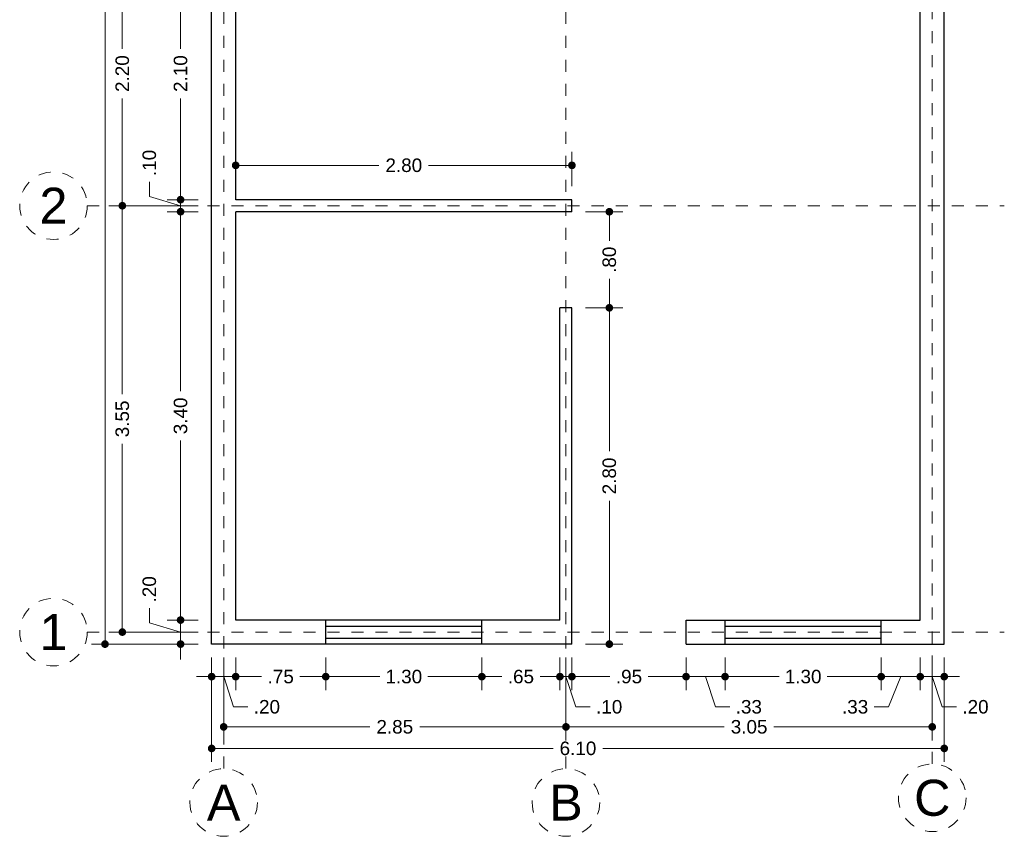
# Model space of a CAD drawing. Header units: millimetres. Extents: x 2564.9 to 2573.1, y 873 to 886.6.
# Tile 1 of 3: x 2564.9 to 2573.1, y 873 to 879.8. Entities that reach past the tile are written whole.
import ezdxf
from ezdxf.enums import TextEntityAlignment as Align

# ---------------------------------------------------------------- set-up
doc = ezdxf.new("R2010")
doc.units = ezdxf.units.MM
doc.header["$LTSCALE"] = 0.001
doc.linetypes.add('CENTER2', pattern=[28.575, 19.05, -3.175, 3.175, -3.175])
for name, color, linetype, lineweight in [('Cotas', 7, 'Continuous', 18), ('Ejes', 7, 'CENTER2', 5), ('Muros', 7, 'Continuous', 30), ('Ventanas', 250, 'Continuous', 25)]:
    doc.layers.add(name, color=color, linetype=linetype, lineweight=lineweight)
doc.styles.get("Standard").update_dxf_attribs({"font": 'arial.ttf'})
doc.dimstyles.new('1-75', dxfattribs={"dimscale": 75, "dimtxt": 0.0015, "dimasz": 0.00085, "dimexe": 0.0015, "dimexo": 0.0015, "dimgap": 0.0008, "dimtad": 0, "dimzin": 4, "dimdsep": 46, "dimtxsty": 'Standard', "dimblk": 'DOT', "dimcen": 0.0009, "dimclrd": 256, "dimclre": 256, "dimclrt": 256, "dimadec": 0, "dimazin": 0, "dimtfac": 1, "dimtofl": 0, "dimtmove": 1, "dimatfit": 2, "dimfxl": 0.0015, "dimtfill": 1, "dimtolj": 1, "dimtzin": 4, "dimlwd": -1, "dimlwe": -1, "dimarcsym": 0})

# ---------------------------------------------------------------- blocks, each defined once
blk = doc.blocks.new('_DOT')
at = {"color": 0, "linetype": 'ByBlock'}
blk.add_line((-0.5, 0), (-1, 0), dxfattribs=at)
at = {"color": 0, "linetype": 'ByBlock', "const_width": 0.5}
blk.add_lwpolyline([(-0.25, 0, 1), (0.25, 0, 1)], format="xyb", close=True, dxfattribs=at)
blk = doc.blocks.new('*D2')
at = {"layer": 'Cotas', "transparency": 16777216}
for p, q in [((2566.3569, 886.1709), (2565.4689, 886.1709)), ((2565.5814, 886.1071), (2565.5814, 880.6152)), ((2565.5814, 874.6346), (2565.5814, 880.1265)), ((2566.3569, 874.5709), (2565.4689, 874.5709))]:
    blk.add_line(p, q, dxfattribs=at)
at = {"layer": 'Defpoints', "color": 0, "transparency": 16777216}
for p in [(2566.4694, 886.1709), (2565.5814, 874.5709), (2566.4694, 874.5709)]:
    blk.add_point(p, dxfattribs=at)
at = {"layer": 'Cotas', "transparency": 16777216, "xscale": 0.06375, "yscale": 0.06375, "zscale": 0.06375}
for p, rotation in [((2565.5814, 886.1709), 90), ((2565.5814, 874.5709), 270)]:
    blk.add_blockref('_DOT', p, dxfattribs=dict(at, rotation=rotation))
at = {"layer": 'Cotas', "transparency": 16777216, "insert": (2565.5814, 880.3709), "char_height": 0.1125, "attachment_point": 5, "rotation": 90, "bg_fill": 3, "box_fill_scale": 1.1, "bg_fill_color": 256, "bg_fill_true_color": 13158600, "bg_fill_transparency": 0}
blk.add_mtext('\\A1;11.60', dxfattribs=at)
blk = doc.blocks.new('*D3')
at = {"layer": 'Cotas', "transparency": 16777216}
for p, q in [((2566.3569, 878.2209), (2565.6131, 878.2209)), ((2565.7256, 878.1571), (2565.7256, 876.6524)), ((2565.7256, 874.7346), (2565.7256, 876.2394)), ((2566.3569, 874.6709), (2565.6131, 874.6709))]:
    blk.add_line(p, q, dxfattribs=at)
at = {"layer": 'Defpoints', "color": 0, "transparency": 16777216}
for p in [(2565.7256, 878.2209), (2566.4694, 878.2209), (2566.4694, 874.6709)]:
    blk.add_point(p, dxfattribs=at)
at = {"layer": 'Cotas', "transparency": 16777216, "xscale": 0.06375, "yscale": 0.06375, "zscale": 0.06375}
for p, rotation in [((2565.7256, 878.2209), 90), ((2565.7256, 874.6709), 270)]:
    blk.add_blockref('_DOT', p, dxfattribs=dict(at, rotation=rotation))
at = {"layer": 'Cotas', "transparency": 16777216, "insert": (2565.7256, 876.4459), "char_height": 0.1125, "attachment_point": 5, "rotation": 90, "bg_fill": 3, "box_fill_scale": 1.1, "bg_fill_color": 256, "bg_fill_true_color": 13158600, "bg_fill_transparency": 0}
blk.add_mtext('\\A1;3.55', dxfattribs=at)
blk = doc.blocks.new('*D4')
at = {"layer": 'Cotas', "transparency": 16777216}
for p, q in [((2566.3569, 880.4209), (2565.6131, 880.4209)), ((2565.7256, 880.3571), (2565.7256, 879.5278)), ((2565.7256, 878.2846), (2565.7256, 879.114)), ((2566.3569, 878.2209), (2565.6131, 878.2209))]:
    blk.add_line(p, q, dxfattribs=at)
at = {"layer": 'Defpoints', "color": 0, "transparency": 16777216}
for p in [(2565.7256, 880.4209), (2566.4694, 880.4209), (2566.4694, 878.2209)]:
    blk.add_point(p, dxfattribs=at)
at = {"layer": 'Cotas', "transparency": 16777216, "xscale": 0.06375, "yscale": 0.06375, "zscale": 0.06375}
for p, rotation in [((2565.7256, 880.4209), 90), ((2565.7256, 878.2209), 270)]:
    blk.add_blockref('_DOT', p, dxfattribs=dict(at, rotation=rotation))
at = {"layer": 'Cotas', "transparency": 16777216, "insert": (2565.7256, 879.3209), "char_height": 0.1125, "attachment_point": 5, "rotation": 90, "bg_fill": 3, "box_fill_scale": 1.1, "bg_fill_color": 256, "bg_fill_true_color": 13158600, "bg_fill_transparency": 0}
blk.add_mtext('\\A1;2.20', dxfattribs=at)
blk = doc.blocks.new('*D12')
at = {"layer": 'Cotas', "transparency": 16777216}
for p, q in [((2566.3569, 880.3709), (2566.098, 880.3709)), ((2566.2105, 880.3071), (2566.2105, 879.5278)), ((2566.2105, 878.3346), (2566.2105, 879.114)), ((2566.3569, 878.2709), (2566.098, 878.2709))]:
    blk.add_line(p, q, dxfattribs=at)
at = {"layer": 'Defpoints', "color": 0, "transparency": 16777216}
for p in [(2566.4694, 880.3709), (2566.2105, 878.2709), (2566.4694, 878.2709)]:
    blk.add_point(p, dxfattribs=at)
at = {"layer": 'Cotas', "transparency": 16777216, "xscale": 0.06375, "yscale": 0.06375, "zscale": 0.06375}
for p, rotation in [((2566.2105, 880.3709), 90), ((2566.2105, 878.2709), 270)]:
    blk.add_blockref('_DOT', p, dxfattribs=dict(at, rotation=rotation))
at = {"layer": 'Cotas', "transparency": 16777216, "insert": (2566.2105, 879.3209), "char_height": 0.1125, "attachment_point": 5, "rotation": 90, "bg_fill": 3, "box_fill_scale": 1.1, "bg_fill_color": 256, "bg_fill_true_color": 13158600, "bg_fill_transparency": 0}
blk.add_mtext('\\A1;2.10', dxfattribs=at)
blk = doc.blocks.new('*D13')
at = {"layer": 'Cotas', "transparency": 16777216}
for p, q in [((2565.9506, 878.2989), (2565.9506, 878.4189)), ((2566.2105, 878.3346), (2566.2105, 878.3984)), ((2566.2105, 878.2209), (2565.9506, 878.2989)), ((2566.3569, 878.2709), (2566.098, 878.2709)), ((2566.2105, 878.2709), (2566.2105, 878.1709)), ((2566.3569, 878.1709), (2566.098, 878.1709)), ((2566.2105, 878.1071), (2566.2105, 878.0434))]:
    blk.add_line(p, q, dxfattribs=at)
at = {"layer": 'Defpoints', "color": 0, "transparency": 16777216}
for p in [(2566.4694, 878.2709), (2566.2105, 878.1709), (2566.4694, 878.1709)]:
    blk.add_point(p, dxfattribs=at)
at = {"layer": 'Cotas', "transparency": 16777216, "xscale": 0.06375, "yscale": 0.06375, "zscale": 0.06375}
for p, rotation in [((2566.2105, 878.2709), 270), ((2566.2105, 878.1709), 90)]:
    blk.add_blockref('_DOT', p, dxfattribs=dict(at, rotation=rotation))
at = {"layer": 'Cotas', "transparency": 16777216, "insert": (2565.9506, 878.5772), "char_height": 0.1125, "attachment_point": 5, "rotation": 90, "bg_fill": 3, "box_fill_scale": 1.1, "bg_fill_color": 256, "bg_fill_true_color": 13158600, "bg_fill_transparency": 0}
blk.add_mtext('\\A1;.10', dxfattribs=at)
blk = doc.blocks.new('*D14')
at = {"layer": 'Cotas', "transparency": 16777216}
for p, q in [((2566.3569, 878.1709), (2566.098, 878.1709)), ((2566.2105, 878.1071), (2566.2105, 876.6768)), ((2566.2105, 874.8346), (2566.2105, 876.265)), ((2566.3569, 874.7709), (2566.098, 874.7709))]:
    blk.add_line(p, q, dxfattribs=at)
at = {"layer": 'Defpoints', "color": 0, "transparency": 16777216}
for p in [(2566.4694, 878.1709), (2566.2105, 874.7709), (2566.4694, 874.7709)]:
    blk.add_point(p, dxfattribs=at)
at = {"layer": 'Cotas', "transparency": 16777216, "xscale": 0.06375, "yscale": 0.06375, "zscale": 0.06375}
for p, rotation in [((2566.2105, 878.1709), 90), ((2566.2105, 874.7709), 270)]:
    blk.add_blockref('_DOT', p, dxfattribs=dict(at, rotation=rotation))
at = {"layer": 'Cotas', "transparency": 16777216, "insert": (2566.2105, 876.4709), "char_height": 0.1125, "attachment_point": 5, "rotation": 90, "bg_fill": 3, "box_fill_scale": 1.1, "bg_fill_color": 256, "bg_fill_true_color": 13158600, "bg_fill_transparency": 0}
blk.add_mtext('\\A1;3.40', dxfattribs=at)
blk = doc.blocks.new('*D15')
at = {"layer": 'Cotas', "transparency": 16777216}
for p, q in [((2565.9506, 874.7489), (2565.9506, 874.8689)), ((2566.2105, 874.8346), (2566.2105, 874.8984)), ((2566.3569, 874.7709), (2566.098, 874.7709)), ((2566.2105, 874.7709), (2566.2105, 874.5709)), ((2566.2105, 874.6709), (2565.9506, 874.7489)), ((2566.3569, 874.5709), (2566.098, 874.5709)), ((2566.2105, 874.5071), (2566.2105, 874.4434))]:
    blk.add_line(p, q, dxfattribs=at)
at = {"layer": 'Defpoints', "color": 0, "transparency": 16777216}
for p in [(2566.4694, 874.7709), (2566.2105, 874.5709), (2566.4694, 874.5709)]:
    blk.add_point(p, dxfattribs=at)
at = {"layer": 'Cotas', "transparency": 16777216, "xscale": 0.06375, "yscale": 0.06375, "zscale": 0.06375}
for p, rotation in [((2566.2105, 874.7709), 270), ((2566.2105, 874.5709), 90)]:
    blk.add_blockref('_DOT', p, dxfattribs=dict(at, rotation=rotation))
at = {"layer": 'Cotas', "transparency": 16777216, "insert": (2565.9506, 875.0272), "char_height": 0.1125, "attachment_point": 5, "rotation": 90, "bg_fill": 3, "box_fill_scale": 1.1, "bg_fill_color": 256, "bg_fill_true_color": 13158600, "bg_fill_transparency": 0}
blk.add_mtext('\\A1;.20', dxfattribs=at)
blk = doc.blocks.new('*D16')
at = {"layer": 'Cotas', "transparency": 16777216}
for p, q in [((2566.4694, 874.4584), (2566.4694, 873.5898)), ((2572.5694, 874.4584), (2572.5694, 873.5898)), ((2566.5331, 873.7023), (2569.3132, 873.7023)), ((2572.5056, 873.7023), (2569.7256, 873.7023))]:
    blk.add_line(p, q, dxfattribs=at)
at = {"layer": 'Defpoints', "color": 0, "transparency": 16777216}
for p in [(2566.4694, 874.5709), (2572.5694, 874.5709), (2572.5694, 873.7023)]:
    blk.add_point(p, dxfattribs=at)
at = {"layer": 'Cotas', "transparency": 16777216, "xscale": 0.06375, "yscale": 0.06375, "zscale": 0.06375, "rotation": 180}
blk.add_blockref('_DOT', (2566.4694, 873.7023), dxfattribs=at)
at = {"layer": 'Cotas', "transparency": 16777216, "xscale": 0.06375, "yscale": 0.06375, "zscale": 0.06375}
blk.add_blockref('_DOT', (2572.5694, 873.7023), dxfattribs=at)
at = {"layer": 'Cotas', "transparency": 16777216, "insert": (2569.5194, 873.7023), "char_height": 0.1125, "attachment_point": 5, "bg_fill": 3, "box_fill_scale": 1.1, "bg_fill_color": 256, "bg_fill_true_color": 13158600, "bg_fill_transparency": 0}
blk.add_mtext('\\A1;6.10', dxfattribs=at)
blk = doc.blocks.new('*D17')
at = {"layer": 'Cotas', "transparency": 16777216}
for p, q in [((2566.5694, 874.4584), (2566.5694, 873.7693)), ((2569.4194, 874.4584), (2569.4194, 873.7693)), ((2566.6331, 873.8818), (2567.7869, 873.8818)), ((2569.3556, 873.8818), (2568.2019, 873.8818))]:
    blk.add_line(p, q, dxfattribs=at)
at = {"layer": 'Defpoints', "color": 0, "transparency": 16777216}
for p in [(2566.5694, 874.5709), (2569.4194, 874.5709), (2569.4194, 873.8818)]:
    blk.add_point(p, dxfattribs=at)
at = {"layer": 'Cotas', "transparency": 16777216, "xscale": 0.06375, "yscale": 0.06375, "zscale": 0.06375, "rotation": 180}
blk.add_blockref('_DOT', (2566.5694, 873.8818), dxfattribs=at)
at = {"layer": 'Cotas', "transparency": 16777216, "xscale": 0.06375, "yscale": 0.06375, "zscale": 0.06375}
blk.add_blockref('_DOT', (2569.4194, 873.8818), dxfattribs=at)
at = {"layer": 'Cotas', "transparency": 16777216, "insert": (2567.9944, 873.8818), "char_height": 0.1125, "attachment_point": 5, "bg_fill": 3, "box_fill_scale": 1.1, "bg_fill_color": 256, "bg_fill_true_color": 13158600, "bg_fill_transparency": 0}
blk.add_mtext('\\A1;2.85', dxfattribs=at)
blk = doc.blocks.new('*D18')
at = {"layer": 'Cotas', "transparency": 16777216}
for p, q in [((2569.4194, 874.4584), (2569.4194, 873.7693)), ((2572.4694, 874.4584), (2572.4694, 873.7693)), ((2569.4831, 873.8818), (2570.7379, 873.8818)), ((2572.4056, 873.8818), (2571.1509, 873.8818))]:
    blk.add_line(p, q, dxfattribs=at)
at = {"layer": 'Defpoints', "color": 0, "transparency": 16777216}
for p in [(2569.4194, 874.5709), (2572.4694, 874.5709), (2572.4694, 873.8818)]:
    blk.add_point(p, dxfattribs=at)
at = {"layer": 'Cotas', "transparency": 16777216, "xscale": 0.06375, "yscale": 0.06375, "zscale": 0.06375, "rotation": 180}
blk.add_blockref('_DOT', (2569.4194, 873.8818), dxfattribs=at)
at = {"layer": 'Cotas', "transparency": 16777216, "xscale": 0.06375, "yscale": 0.06375, "zscale": 0.06375}
blk.add_blockref('_DOT', (2572.4694, 873.8818), dxfattribs=at)
at = {"layer": 'Cotas', "transparency": 16777216, "insert": (2570.9444, 873.8818), "char_height": 0.1125, "attachment_point": 5, "bg_fill": 3, "box_fill_scale": 1.1, "bg_fill_color": 256, "bg_fill_true_color": 13158600, "bg_fill_transparency": 0}
blk.add_mtext('\\A1;3.05', dxfattribs=at)
blk = doc.blocks.new('*D19')
at = {"layer": 'Cotas', "transparency": 16777216}
for p, q in [((2572.3694, 874.4584), (2572.3694, 874.1875)), ((2572.5694, 874.4584), (2572.5694, 874.1875)), ((2572.3056, 874.3), (2572.2419, 874.3)), ((2572.5694, 874.3), (2572.3694, 874.3)), ((2572.4694, 874.3), (2572.551, 874.0484)), ((2572.6331, 874.3), (2572.6969, 874.3)), ((2572.551, 874.0484), (2572.671, 874.0484))]:
    blk.add_line(p, q, dxfattribs=at)
at = {"layer": 'Defpoints', "color": 0, "transparency": 16777216}
for p in [(2572.3694, 874.5709), (2572.5694, 874.5709), (2572.3694, 874.3)]:
    blk.add_point(p, dxfattribs=at)
at = {"layer": 'Cotas', "transparency": 16777216, "xscale": 0.06375, "yscale": 0.06375, "zscale": 0.06375}
blk.add_blockref('_DOT', (2572.3694, 874.3), dxfattribs=at)
at = {"layer": 'Cotas', "transparency": 16777216, "xscale": 0.06375, "yscale": 0.06375, "zscale": 0.06375, "rotation": 180}
blk.add_blockref('_DOT', (2572.5694, 874.3), dxfattribs=at)
at = {"layer": 'Cotas', "transparency": 16777216, "insert": (2572.8293, 874.0484), "char_height": 0.1125, "attachment_point": 5, "bg_fill": 3, "box_fill_scale": 1.1, "bg_fill_color": 256, "bg_fill_true_color": 13158600, "bg_fill_transparency": 0}
blk.add_mtext('\\A1;.20', dxfattribs=at)
blk = doc.blocks.new('*D20')
at = {"layer": 'Cotas', "transparency": 16777216}
for p, q in [((2572.0444, 874.4584), (2572.0444, 874.1875)), ((2572.3694, 874.4584), (2572.3694, 874.1875)), ((2572.2069, 874.3), (2572.1055, 874.0483)), ((2572.3056, 874.3), (2572.1081, 874.3)), ((2572.1055, 874.0483), (2571.9855, 874.0483))]:
    blk.add_line(p, q, dxfattribs=at)
at = {"layer": 'Defpoints', "color": 0, "transparency": 16777216}
for p in [(2572.0444, 874.5709), (2572.3694, 874.5709), (2572.0444, 874.3)]:
    blk.add_point(p, dxfattribs=at)
at = {"layer": 'Cotas', "transparency": 16777216, "xscale": 0.06375, "yscale": 0.06375, "zscale": 0.06375, "rotation": 180}
blk.add_blockref('_DOT', (2572.0444, 874.3), dxfattribs=at)
at = {"layer": 'Cotas', "transparency": 16777216, "xscale": 0.06375, "yscale": 0.06375, "zscale": 0.06375}
blk.add_blockref('_DOT', (2572.3694, 874.3), dxfattribs=at)
at = {"layer": 'Cotas', "transparency": 16777216, "insert": (2571.827, 874.0483), "char_height": 0.1125, "attachment_point": 5, "bg_fill": 3, "box_fill_scale": 1.1, "bg_fill_color": 256, "bg_fill_true_color": 13158600, "bg_fill_transparency": 0}
blk.add_mtext('\\A1;.33', dxfattribs=at)
blk = doc.blocks.new('*D21')
at = {"layer": 'Cotas', "transparency": 16777216}
for p, q in [((2570.7444, 874.4584), (2570.7444, 874.1875)), ((2572.0444, 874.4584), (2572.0444, 874.1875)), ((2570.8081, 874.3), (2571.1938, 874.3)), ((2571.9806, 874.3), (2571.595, 874.3))]:
    blk.add_line(p, q, dxfattribs=at)
at = {"layer": 'Defpoints', "color": 0, "transparency": 16777216}
for p in [(2570.7444, 874.5709), (2572.0444, 874.5709), (2570.7444, 874.3)]:
    blk.add_point(p, dxfattribs=at)
at = {"layer": 'Cotas', "transparency": 16777216, "xscale": 0.06375, "yscale": 0.06375, "zscale": 0.06375, "rotation": 180}
blk.add_blockref('_DOT', (2570.7444, 874.3), dxfattribs=at)
at = {"layer": 'Cotas', "transparency": 16777216, "xscale": 0.06375, "yscale": 0.06375, "zscale": 0.06375}
blk.add_blockref('_DOT', (2572.0444, 874.3), dxfattribs=at)
at = {"layer": 'Cotas', "transparency": 16777216, "insert": (2571.3944, 874.3), "char_height": 0.1125, "attachment_point": 5, "bg_fill": 3, "box_fill_scale": 1.1, "bg_fill_color": 256, "bg_fill_true_color": 13158600, "bg_fill_transparency": 0}
blk.add_mtext('\\A1;1.30', dxfattribs=at)
blk = doc.blocks.new('*D22')
at = {"layer": 'Cotas', "transparency": 16777216}
for p, q in [((2570.4194, 874.4584), (2570.4194, 874.1875)), ((2570.7444, 874.4584), (2570.7444, 874.1875)), ((2570.6806, 874.3), (2570.4831, 874.3)), ((2570.5819, 874.3), (2570.6635, 874.0483)), ((2570.6635, 874.0483), (2570.7835, 874.0483))]:
    blk.add_line(p, q, dxfattribs=at)
at = {"layer": 'Defpoints', "color": 0, "transparency": 16777216}
for p in [(2570.4194, 874.5709), (2570.7444, 874.5709), (2570.4194, 874.3)]:
    blk.add_point(p, dxfattribs=at)
at = {"layer": 'Cotas', "transparency": 16777216, "xscale": 0.06375, "yscale": 0.06375, "zscale": 0.06375, "rotation": 180}
blk.add_blockref('_DOT', (2570.4194, 874.3), dxfattribs=at)
at = {"layer": 'Cotas', "transparency": 16777216, "xscale": 0.06375, "yscale": 0.06375, "zscale": 0.06375}
blk.add_blockref('_DOT', (2570.7444, 874.3), dxfattribs=at)
at = {"layer": 'Cotas', "transparency": 16777216, "insert": (2570.9421, 874.0483), "char_height": 0.1125, "attachment_point": 5, "bg_fill": 3, "box_fill_scale": 1.1, "bg_fill_color": 256, "bg_fill_true_color": 13158600, "bg_fill_transparency": 0}
blk.add_mtext('\\A1;.33', dxfattribs=at)
blk = doc.blocks.new('*D23')
at = {"layer": 'Cotas', "transparency": 16777216}
for p, q in [((2569.4694, 874.4584), (2569.4694, 874.1875)), ((2570.4194, 874.4584), (2570.4194, 874.1875)), ((2569.5331, 874.3), (2569.7854, 874.3)), ((2570.3556, 874.3), (2570.1034, 874.3))]:
    blk.add_line(p, q, dxfattribs=at)
at = {"layer": 'Defpoints', "color": 0, "transparency": 16777216}
for p in [(2569.4694, 874.5709), (2570.4194, 874.5709), (2569.4694, 874.3)]:
    blk.add_point(p, dxfattribs=at)
at = {"layer": 'Cotas', "transparency": 16777216, "xscale": 0.06375, "yscale": 0.06375, "zscale": 0.06375, "rotation": 180}
blk.add_blockref('_DOT', (2569.4694, 874.3), dxfattribs=at)
at = {"layer": 'Cotas', "transparency": 16777216, "xscale": 0.06375, "yscale": 0.06375, "zscale": 0.06375}
blk.add_blockref('_DOT', (2570.4194, 874.3), dxfattribs=at)
at = {"layer": 'Cotas', "transparency": 16777216, "insert": (2569.9444, 874.3), "char_height": 0.1125, "attachment_point": 5, "bg_fill": 3, "box_fill_scale": 1.1, "bg_fill_color": 256, "bg_fill_true_color": 13158600, "bg_fill_transparency": 0}
blk.add_mtext('\\A1;.95', dxfattribs=at)
blk = doc.blocks.new('*D24')
at = {"layer": 'Cotas', "transparency": 16777216}
for p, q in [((2569.3694, 874.4584), (2569.3694, 874.1875)), ((2569.4694, 874.4584), (2569.4694, 874.1875)), ((2569.3056, 874.3), (2569.2419, 874.3)), ((2569.4694, 874.3), (2569.3694, 874.3)), ((2569.4194, 874.3), (2569.501, 874.0484)), ((2569.5331, 874.3), (2569.5969, 874.3)), ((2569.501, 874.0484), (2569.621, 874.0484))]:
    blk.add_line(p, q, dxfattribs=at)
at = {"layer": 'Defpoints', "color": 0, "transparency": 16777216}
for p in [(2569.3694, 874.5709), (2569.4694, 874.5709), (2569.3694, 874.3)]:
    blk.add_point(p, dxfattribs=at)
at = {"layer": 'Cotas', "transparency": 16777216, "xscale": 0.06375, "yscale": 0.06375, "zscale": 0.06375}
blk.add_blockref('_DOT', (2569.3694, 874.3), dxfattribs=at)
at = {"layer": 'Cotas', "transparency": 16777216, "xscale": 0.06375, "yscale": 0.06375, "zscale": 0.06375, "rotation": 180}
blk.add_blockref('_DOT', (2569.4694, 874.3), dxfattribs=at)
at = {"layer": 'Cotas', "transparency": 16777216, "insert": (2569.7793, 874.0484), "char_height": 0.1125, "attachment_point": 5, "bg_fill": 3, "box_fill_scale": 1.1, "bg_fill_color": 256, "bg_fill_true_color": 13158600, "bg_fill_transparency": 0}
blk.add_mtext('\\A1;.10', dxfattribs=at)
blk = doc.blocks.new('*D25')
at = {"layer": 'Cotas', "transparency": 16777216}
for p, q in [((2568.7194, 874.4584), (2568.7194, 874.1875)), ((2569.3694, 874.4584), (2569.3694, 874.1875)), ((2568.7831, 874.3), (2568.8854, 874.3)), ((2569.3056, 874.3), (2569.2034, 874.3))]:
    blk.add_line(p, q, dxfattribs=at)
at = {"layer": 'Defpoints', "color": 0, "transparency": 16777216}
for p in [(2568.7194, 874.5709), (2569.3694, 874.5709), (2568.7194, 874.3)]:
    blk.add_point(p, dxfattribs=at)
at = {"layer": 'Cotas', "transparency": 16777216, "xscale": 0.06375, "yscale": 0.06375, "zscale": 0.06375, "rotation": 180}
blk.add_blockref('_DOT', (2568.7194, 874.3), dxfattribs=at)
at = {"layer": 'Cotas', "transparency": 16777216, "xscale": 0.06375, "yscale": 0.06375, "zscale": 0.06375}
blk.add_blockref('_DOT', (2569.3694, 874.3), dxfattribs=at)
at = {"layer": 'Cotas', "transparency": 16777216, "insert": (2569.0444, 874.3), "char_height": 0.1125, "attachment_point": 5, "bg_fill": 3, "box_fill_scale": 1.1, "bg_fill_color": 256, "bg_fill_true_color": 13158600, "bg_fill_transparency": 0}
blk.add_mtext('\\A1;.65', dxfattribs=at)
blk = doc.blocks.new('*D26')
at = {"layer": 'Cotas', "transparency": 16777216}
for p, q in [((2567.4194, 874.4584), (2567.4194, 874.1875)), ((2568.7194, 874.4584), (2568.7194, 874.1875)), ((2567.4831, 874.3), (2567.8688, 874.3)), ((2568.6556, 874.3), (2568.27, 874.3))]:
    blk.add_line(p, q, dxfattribs=at)
at = {"layer": 'Defpoints', "color": 0, "transparency": 16777216}
for p in [(2567.4194, 874.5709), (2568.7194, 874.5709), (2567.4194, 874.3)]:
    blk.add_point(p, dxfattribs=at)
at = {"layer": 'Cotas', "transparency": 16777216, "xscale": 0.06375, "yscale": 0.06375, "zscale": 0.06375, "rotation": 180}
blk.add_blockref('_DOT', (2567.4194, 874.3), dxfattribs=at)
at = {"layer": 'Cotas', "transparency": 16777216, "xscale": 0.06375, "yscale": 0.06375, "zscale": 0.06375}
blk.add_blockref('_DOT', (2568.7194, 874.3), dxfattribs=at)
at = {"layer": 'Cotas', "transparency": 16777216, "insert": (2568.0694, 874.3), "char_height": 0.1125, "attachment_point": 5, "bg_fill": 3, "box_fill_scale": 1.1, "bg_fill_color": 256, "bg_fill_true_color": 13158600, "bg_fill_transparency": 0}
blk.add_mtext('\\A1;1.30', dxfattribs=at)
blk = doc.blocks.new('*D27')
at = {"layer": 'Cotas', "transparency": 16777216}
for p, q in [((2566.6694, 874.4584), (2566.6694, 874.1875)), ((2567.4194, 874.4584), (2567.4194, 874.1875)), ((2566.7331, 874.3), (2566.8854, 874.3)), ((2567.3556, 874.3), (2567.2034, 874.3))]:
    blk.add_line(p, q, dxfattribs=at)
at = {"layer": 'Defpoints', "color": 0, "transparency": 16777216}
for p in [(2566.6694, 874.5709), (2567.4194, 874.5709), (2566.6694, 874.3)]:
    blk.add_point(p, dxfattribs=at)
at = {"layer": 'Cotas', "transparency": 16777216, "xscale": 0.06375, "yscale": 0.06375, "zscale": 0.06375, "rotation": 180}
blk.add_blockref('_DOT', (2566.6694, 874.3), dxfattribs=at)
at = {"layer": 'Cotas', "transparency": 16777216, "xscale": 0.06375, "yscale": 0.06375, "zscale": 0.06375}
blk.add_blockref('_DOT', (2567.4194, 874.3), dxfattribs=at)
at = {"layer": 'Cotas', "transparency": 16777216, "insert": (2567.0444, 874.3), "char_height": 0.1125, "attachment_point": 5, "bg_fill": 3, "box_fill_scale": 1.1, "bg_fill_color": 256, "bg_fill_true_color": 13158600, "bg_fill_transparency": 0}
blk.add_mtext('\\A1;.75', dxfattribs=at)
blk = doc.blocks.new('*D28')
at = {"layer": 'Cotas', "transparency": 16777216}
for p, q in [((2566.4694, 874.4584), (2566.4694, 874.1875)), ((2566.6694, 874.4584), (2566.6694, 874.1875)), ((2566.4056, 874.3), (2566.3419, 874.3)), ((2566.6694, 874.3), (2566.4694, 874.3)), ((2566.5694, 874.3), (2566.651, 874.0484)), ((2566.7331, 874.3), (2566.7969, 874.3)), ((2566.651, 874.0484), (2566.771, 874.0484))]:
    blk.add_line(p, q, dxfattribs=at)
at = {"layer": 'Defpoints', "color": 0, "transparency": 16777216}
for p in [(2566.4694, 874.5709), (2566.6694, 874.5709), (2566.4694, 874.3)]:
    blk.add_point(p, dxfattribs=at)
at = {"layer": 'Cotas', "transparency": 16777216, "xscale": 0.06375, "yscale": 0.06375, "zscale": 0.06375}
blk.add_blockref('_DOT', (2566.4694, 874.3), dxfattribs=at)
at = {"layer": 'Cotas', "transparency": 16777216, "xscale": 0.06375, "yscale": 0.06375, "zscale": 0.06375, "rotation": 180}
blk.add_blockref('_DOT', (2566.6694, 874.3), dxfattribs=at)
at = {"layer": 'Cotas', "transparency": 16777216, "insert": (2566.9293, 874.0484), "char_height": 0.1125, "attachment_point": 5, "bg_fill": 3, "box_fill_scale": 1.1, "bg_fill_color": 256, "bg_fill_true_color": 13158600, "bg_fill_transparency": 0}
blk.add_mtext('\\A1;.20', dxfattribs=at)
blk = doc.blocks.new('*D36')
at = {"layer": 'Cotas', "transparency": 16777216}
for p, q in [((2569.5819, 877.3709), (2569.8932, 877.3709)), ((2569.7807, 877.3071), (2569.7807, 876.1778)), ((2569.7807, 874.6346), (2569.7807, 875.764)), ((2569.5819, 874.5709), (2569.8932, 874.5709))]:
    blk.add_line(p, q, dxfattribs=at)
at = {"layer": 'Defpoints', "color": 0, "transparency": 16777216}
for p in [(2569.4694, 877.3709), (2569.7807, 877.3709), (2569.4694, 874.5709)]:
    blk.add_point(p, dxfattribs=at)
at = {"layer": 'Cotas', "transparency": 16777216, "xscale": 0.06375, "yscale": 0.06375, "zscale": 0.06375}
for p, rotation in [((2569.7807, 877.3709), 90), ((2569.7807, 874.5709), 270)]:
    blk.add_blockref('_DOT', p, dxfattribs=dict(at, rotation=rotation))
at = {"layer": 'Cotas', "transparency": 16777216, "insert": (2569.7807, 875.9709), "char_height": 0.1125, "attachment_point": 5, "rotation": 90, "bg_fill": 3, "box_fill_scale": 1.1, "bg_fill_color": 256, "bg_fill_true_color": 13158600, "bg_fill_transparency": 0}
blk.add_mtext('\\A1;2.80', dxfattribs=at)
blk = doc.blocks.new('*D37')
at = {"layer": 'Cotas', "transparency": 16777216}
for p, q in [((2569.5819, 878.1709), (2569.8932, 878.1709)), ((2569.7807, 878.1071), (2569.7807, 877.9292)), ((2569.7807, 877.4346), (2569.7807, 877.6125)), ((2569.5819, 877.3709), (2569.8932, 877.3709))]:
    blk.add_line(p, q, dxfattribs=at)
at = {"layer": 'Defpoints', "color": 0, "transparency": 16777216}
for p in [(2569.4694, 878.1709), (2569.7807, 878.1709), (2569.4694, 877.3709)]:
    blk.add_point(p, dxfattribs=at)
at = {"layer": 'Cotas', "transparency": 16777216, "xscale": 0.06375, "yscale": 0.06375, "zscale": 0.06375}
for p, rotation in [((2569.7807, 878.1709), 90), ((2569.7807, 877.3709), 270)]:
    blk.add_blockref('_DOT', p, dxfattribs=dict(at, rotation=rotation))
at = {"layer": 'Cotas', "transparency": 16777216, "insert": (2569.7807, 877.7709), "char_height": 0.1125, "attachment_point": 5, "rotation": 90, "bg_fill": 3, "box_fill_scale": 1.1, "bg_fill_color": 256, "bg_fill_true_color": 13158600, "bg_fill_transparency": 0}
blk.add_mtext('\\A1;.80', dxfattribs=at)
blk = doc.blocks.new('*D50')
at = {"layer": 'Cotas', "transparency": 16777216}
for p, q in [((2566.6694, 878.3834), (2566.6694, 878.6695)), ((2569.4694, 878.3834), (2569.4694, 878.6695)), ((2566.7331, 878.557), (2567.8625, 878.557)), ((2569.4056, 878.557), (2568.2763, 878.557))]:
    blk.add_line(p, q, dxfattribs=at)
at = {"layer": 'Defpoints', "color": 0, "transparency": 16777216}
for p in [(2569.4694, 878.557), (2566.6694, 878.2709), (2569.4694, 878.2709)]:
    blk.add_point(p, dxfattribs=at)
at = {"layer": 'Cotas', "transparency": 16777216, "xscale": 0.06375, "yscale": 0.06375, "zscale": 0.06375, "rotation": 180}
blk.add_blockref('_DOT', (2566.6694, 878.557), dxfattribs=at)
at = {"layer": 'Cotas', "transparency": 16777216, "xscale": 0.06375, "yscale": 0.06375, "zscale": 0.06375}
blk.add_blockref('_DOT', (2569.4694, 878.557), dxfattribs=at)
at = {"layer": 'Cotas', "transparency": 16777216, "insert": (2568.0694, 878.557), "char_height": 0.1125, "attachment_point": 5, "bg_fill": 3, "box_fill_scale": 1.1, "bg_fill_color": 256, "bg_fill_true_color": 13158600, "bg_fill_transparency": 0}
blk.add_mtext('\\A1;2.80', dxfattribs=at)

msp = doc.modelspace()

# ---------------------------------------------------------------- linework, layer by layer
at = {"layer": 'Ejes', "linetype": 'CENTER2'}
for p, q in [((2566.5694, 873.5357), (2566.5694, 886.5709)), ((2569.4194, 873.5357), (2569.4194, 886.5709)), ((2572.4694, 873.5753), (2572.4694, 886.5709)), ((2565.4335, 878.2209), (2573.0694, 878.2209)), ((2565.4335, 874.6709), (2573.0694, 874.6709))]:
    msp.add_line(p, q, dxfattribs=at)
at = {"layer": 'Ejes'}
for centre in [(2565.1522, 878.2209), (2565.1522, 874.6709), (2572.4694, 873.2915), (2566.5694, 873.2519), (2569.4194, 873.2519)]:
    msp.add_circle(centre, 0.2812, dxfattribs=at)
at = {"layer": 'Muros'}
for p, q in [((2566.4694, 874.5709), (2566.4694, 886.1709)), ((2572.5694, 874.5709), (2572.5694, 886.1709)), ((2566.6694, 878.2709), (2566.6694, 880.3709)), ((2572.3694, 874.7709), (2572.3694, 880.3709)), ((2569.4694, 878.2709), (2566.6694, 878.2709)), ((2569.4694, 878.1709), (2569.4694, 878.2709)), ((2566.6694, 874.7709), (2566.6694, 878.1709)), ((2569.4694, 878.1709), (2566.6694, 878.1709)), ((2569.3694, 874.7709), (2569.3694, 877.3709)), ((2569.4694, 877.3709), (2569.3694, 877.3709)), ((2569.4694, 874.5709), (2569.4694, 877.3709)), ((2569.3694, 874.7709), (2566.6694, 874.7709)), ((2570.4194, 874.5709), (2570.4194, 874.7709)), ((2570.4194, 874.7709), (2572.3694, 874.7709)), ((2569.4694, 874.5709), (2566.4694, 874.5709)), ((2570.4194, 874.5709), (2572.5694, 874.5709))]:
    msp.add_line(p, q, dxfattribs=at)
at = {"layer": 'Ventanas'}
for p, q in [((2567.4194, 874.5709), (2567.4194, 874.7709)), ((2568.7194, 874.5709), (2568.7194, 874.7709)), ((2570.7444, 874.5709), (2570.7444, 874.7709)), ((2572.0444, 874.5709), (2572.0444, 874.7709)), ((2567.4194, 874.7209), (2568.7194, 874.7209)), ((2570.7444, 874.7209), (2572.0444, 874.7209)), ((2567.4194, 874.6209), (2568.7194, 874.6209)), ((2570.7444, 874.6209), (2572.0444, 874.6209))]:
    msp.add_line(p, q, dxfattribs=at)

# ---------------------------------------------------------------- texts
at = {"layer": 'Ejes'}
for s, p in [('2', (2565.1522, 878.2209)), ('1', (2565.1522, 874.6709)), ('A', (2566.5694, 873.2519)), ('B', (2569.4194, 873.2519)), ('C', (2572.4694, 873.2915))]:
    msp.add_text(s, height=0.3, dxfattribs=at).set_placement(p, align=Align.MIDDLE_CENTER)

# ---------------------------------------------------------------- next in the draw order: dimensions: what is measured, and where the dimension line sits
at = {"layer": 'Cotas'}
dim = msp.add_linear_dim(base=(2565.5814, 874.5709), p1=(2566.4694, 886.1709), p2=(2566.4694, 874.5709), angle=90, dimstyle='1-75', dxfattribs=at)
dim.commit()
dim.dimension.update_dxf_attribs({"geometry": '*D2', "text_midpoint": (2565.5814, 880.3709)})
dim = msp.add_linear_dim(base=(2569.4694, 878.557), p1=(2566.6694, 878.2709), p2=(2569.4694, 878.2709), dimstyle='1-75', dxfattribs=at)
dim.commit()
dim.dimension.update_dxf_attribs({"geometry": '*D50', "text_midpoint": (2568.0694, 878.557)})

# ---------------------------------------------------------------- next in the draw order: dimensions: what is measured, and where the dimension line sits
dim = msp.add_linear_dim(base=(2565.7256, 878.2209), p1=(2566.4694, 874.6709), p2=(2566.4694, 878.2209), angle=90, dimstyle='1-75', dxfattribs=at)
dim.commit()
dim.dimension.update_dxf_attribs({"geometry": '*D3', "text_midpoint": (2565.7256, 876.4459)})

# ---------------------------------------------------------------- next in the draw order: dimensions: what is measured, and where the dimension line sits
dim = msp.add_linear_dim(base=(2565.7256, 880.4209), p1=(2566.4694, 878.2209), p2=(2566.4694, 880.4209), angle=90, dimstyle='1-75', dxfattribs=at)
dim.commit()
dim.dimension.update_dxf_attribs({"geometry": '*D4', "text_midpoint": (2565.7256, 879.3209)})

# ---------------------------------------------------------------- next in the draw order: dimensions: what is measured, and where the dimension line sits
dim = msp.add_linear_dim(base=(2566.2105, 878.2709), p1=(2566.4694, 880.3709), p2=(2566.4694, 878.2709), angle=90, dimstyle='1-75', dxfattribs=at)
dim.commit()
dim.dimension.update_dxf_attribs({"geometry": '*D12', "text_midpoint": (2566.2105, 879.3209)})

# ---------------------------------------------------------------- next in the draw order: dimensions: what is measured, and where the dimension line sits
dim = msp.add_linear_dim(base=(2566.2105, 878.1709), p1=(2566.4694, 878.2709), p2=(2566.4694, 878.1709), angle=90, dimstyle='1-75', dxfattribs=at)
dim.commit()
dim.dimension.update_dxf_attribs({"geometry": '*D13', "text_midpoint": (2565.9506, 878.4789)})

# ---------------------------------------------------------------- next in the draw order: dimensions: what is measured, and where the dimension line sits
dim = msp.add_linear_dim(base=(2566.2105, 874.7709), p1=(2566.4694, 878.1709), p2=(2566.4694, 874.7709), angle=90, dimstyle='1-75', dxfattribs=at)
dim.commit()
dim.dimension.update_dxf_attribs({"geometry": '*D14', "text_midpoint": (2566.2105, 876.4709)})

# ---------------------------------------------------------------- next in the draw order: dimensions: what is measured, and where the dimension line sits
dim = msp.add_linear_dim(base=(2566.2105, 874.5709), p1=(2566.4694, 874.7709), p2=(2566.4694, 874.5709), angle=90, dimstyle='1-75', dxfattribs=at)
dim.commit()
dim.dimension.update_dxf_attribs({"geometry": '*D15', "text_midpoint": (2565.9506, 874.9289)})

# ---------------------------------------------------------------- next in the draw order: dimensions: what is measured, and where the dimension line sits
dim = msp.add_linear_dim(base=(2572.5694, 873.7023), p1=(2566.4694, 874.5709), p2=(2572.5694, 874.5709), dimstyle='1-75', dxfattribs=at)
dim.commit()
dim.dimension.update_dxf_attribs({"geometry": '*D16', "text_midpoint": (2569.5194, 873.7023)})

# ---------------------------------------------------------------- next in the draw order: dimensions: what is measured, and where the dimension line sits
dim = msp.add_linear_dim(base=(2569.4194, 873.8818), p1=(2566.5694, 874.5709), p2=(2569.4194, 874.5709), dimstyle='1-75', dxfattribs=at)
dim.commit()
dim.dimension.update_dxf_attribs({"geometry": '*D17', "text_midpoint": (2567.9944, 873.8818)})

# ---------------------------------------------------------------- next in the draw order: dimensions: what is measured, and where the dimension line sits
dim = msp.add_linear_dim(base=(2572.4694, 873.8818), p1=(2569.4194, 874.5709), p2=(2572.4694, 874.5709), dimstyle='1-75', dxfattribs=at)
dim.commit()
dim.dimension.update_dxf_attribs({"geometry": '*D18', "text_midpoint": (2570.9444, 873.8818)})

# ---------------------------------------------------------------- next in the draw order: dimensions: what is measured, and where the dimension line sits
dim = msp.add_linear_dim(base=(2572.3694, 874.3), p1=(2572.5694, 874.5709), p2=(2572.3694, 874.5709), dimstyle='1-75', dxfattribs=at)
dim.commit()
dim.dimension.update_dxf_attribs({"geometry": '*D19', "text_midpoint": (2572.731, 874.0484), "dimtype": 160})

# ---------------------------------------------------------------- next in the draw order: dimensions: what is measured, and where the dimension line sits
dim = msp.add_linear_dim(base=(2572.0443946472, 874.2999984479), p1=(2572.3693946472, 874.5708777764), p2=(2572.0443946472, 874.5708777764), dimstyle='1-75', dxfattribs=at)
dim.commit()
dim.dimension.update_dxf_attribs({"geometry": '*D20', "text_midpoint": (2571.9255061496, 874.0482561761), "dimtype": 160})

# ---------------------------------------------------------------- next in the draw order: dimensions: what is measured, and where the dimension line sits
dim = msp.add_linear_dim(base=(2570.7444, 874.3), p1=(2572.0444, 874.5709), p2=(2570.7444, 874.5709), dimstyle='1-75', dxfattribs=at)
dim.commit()
dim.dimension.update_dxf_attribs({"geometry": '*D21', "text_midpoint": (2571.3944, 874.3)})

# ---------------------------------------------------------------- next in the draw order: dimensions: what is measured, and where the dimension line sits
dim = msp.add_linear_dim(base=(2570.4193946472, 874.2999984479), p1=(2570.7443946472, 874.5708777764), p2=(2570.4193946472, 874.5708777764), dimstyle='1-75', dxfattribs=at)
dim.commit()
dim.dimension.update_dxf_attribs({"geometry": '*D22', "text_midpoint": (2570.8435378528, 874.0482561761), "dimtype": 160})

# ---------------------------------------------------------------- next in the draw order: dimensions: what is measured, and where the dimension line sits
dim = msp.add_linear_dim(base=(2569.4694, 874.3), p1=(2570.4194, 874.5709), p2=(2569.4694, 874.5709), dimstyle='1-75', dxfattribs=at)
dim.commit()
dim.dimension.update_dxf_attribs({"geometry": '*D23', "text_midpoint": (2569.9444, 874.3)})

# ---------------------------------------------------------------- next in the draw order: dimensions: what is measured, and where the dimension line sits
dim = msp.add_linear_dim(base=(2569.3694, 874.3), p1=(2569.4694, 874.5709), p2=(2569.3694, 874.5709), dimstyle='1-75', dxfattribs=at)
dim.commit()
dim.dimension.update_dxf_attribs({"geometry": '*D24', "text_midpoint": (2569.681, 874.0484), "dimtype": 160})

# ---------------------------------------------------------------- next in the draw order: dimensions: what is measured, and where the dimension line sits
dim = msp.add_linear_dim(base=(2569.7807, 877.3709), p1=(2569.4694, 874.5709), p2=(2569.4694, 877.3709), angle=90, dimstyle='1-75', dxfattribs=at)
dim.commit()
dim.dimension.update_dxf_attribs({"geometry": '*D36', "text_midpoint": (2569.7807, 875.9709)})
dim = msp.add_linear_dim(base=(2568.7194, 874.3), p1=(2569.3694, 874.5709), p2=(2568.7194, 874.5709), dimstyle='1-75', dxfattribs=at)
dim.commit()
dim.dimension.update_dxf_attribs({"geometry": '*D25', "text_midpoint": (2569.0444, 874.3)})

# ---------------------------------------------------------------- next in the draw order: dimensions: what is measured, and where the dimension line sits
dim = msp.add_linear_dim(base=(2569.7807, 878.1709), p1=(2569.4694, 877.3709), p2=(2569.4694, 878.1709), angle=90, dimstyle='1-75', dxfattribs=at)
dim.commit()
dim.dimension.update_dxf_attribs({"geometry": '*D37', "text_midpoint": (2569.7807, 877.7709)})
dim = msp.add_linear_dim(base=(2567.4194, 874.3), p1=(2568.7194, 874.5709), p2=(2567.4194, 874.5709), dimstyle='1-75', dxfattribs=at)
dim.commit()
dim.dimension.update_dxf_attribs({"geometry": '*D26', "text_midpoint": (2568.0694, 874.3)})

# ---------------------------------------------------------------- next in the draw order: dimensions: what is measured, and where the dimension line sits
dim = msp.add_linear_dim(base=(2566.6694, 874.3), p1=(2567.4194, 874.5709), p2=(2566.6694, 874.5709), dimstyle='1-75', dxfattribs=at)
dim.commit()
dim.dimension.update_dxf_attribs({"geometry": '*D27', "text_midpoint": (2567.0444, 874.3)})

# ---------------------------------------------------------------- next in the draw order: dimensions: what is measured, and where the dimension line sits
dim = msp.add_linear_dim(base=(2566.4694, 874.3), p1=(2566.6694, 874.5709), p2=(2566.4694, 874.5709), dimstyle='1-75', dxfattribs=at)
dim.commit()
dim.dimension.update_dxf_attribs({"geometry": '*D28', "text_midpoint": (2566.831, 874.0484), "dimtype": 160})

doc.saveas('drawing.dxf')
